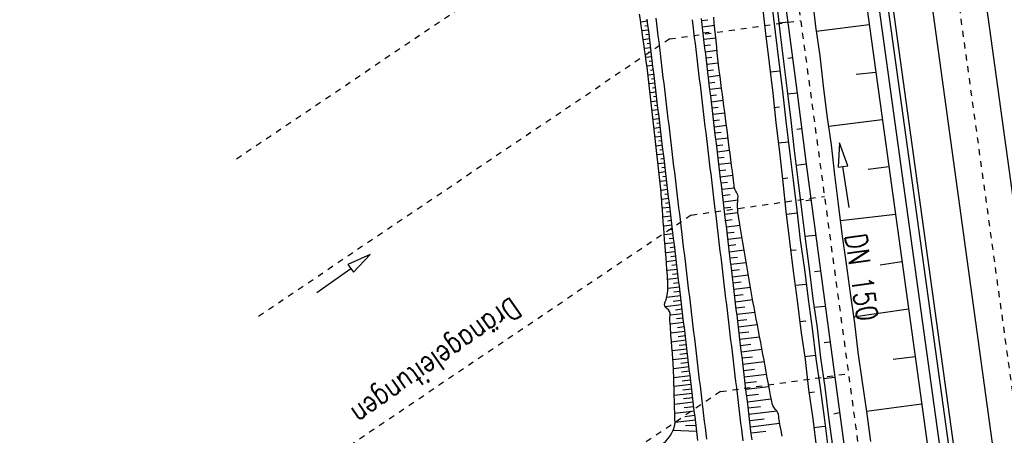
# Model space of a CAD drawing. Extents: x 446457 to 447032, y 444506 to 445688.
# Tile 65 of 83: x 446569 to 446651, y 445387 to 445422. Entities that reach past the tile are written whole.
import ezdxf

# ---------------------------------------------------------------- set-up
doc = ezdxf.new("R2010")
doc.units = 0
doc.header["$LTSCALE"] = 2
doc.header["$MEASUREMENT"] = 0
for name, pattern in [('ACAD_ISO03W100', [0.5, 0.25, -0.25]), ('ACAD_ISO10W100W', [0.5, 0.25, -0.25]), ('AUSGEZOGEN', [0]), ('STRICHLINIEX2', [0.5, 0.25, -0.25])]:
    doc.linetypes.add(name, pattern=pattern)
for name, color, linetype in [('DB-Bahnachse', 7, 'CONTINUOUS'), ('DB-Böschungen', 15, 'CONTINUOUS'), ('DB-Dränagesystem_neu', 15, 'CONTINUOUS'), ('DB-Gleisachse', 7, 'CONTINUOUS'), ('DB-GRABEN', 15, 'AUSGEZOGEN'), ('DB-Kabelanlagen', 15, 'CONTINUOUS'), ('DB-LS-Wände', 15, 'CONTINUOUS'), ('DB-vorhandene_Dränagen', 15, 'CONTINUOUS'), ('DB-Wegböschungen', 15, 'CONTINUOUS'), ('DB-Wege', 15, 'CONTINUOUS'), ('FBRTOP', 250, 'AUSGEZOGEN')]:
    doc.layers.add(name, color=color, linetype=linetype)
doc.styles.add('ROMANS', font='romans.shx', dxfattribs={"width": 0.8})

msp = doc.modelspace()

# ---------------------------------------------------------------- linework, layer by layer
at = {"layer": 'DB-Bahnachse', "linetype": 'ACAD_ISO10W100W'}
msp.add_line((446643.889, 445447.76), (446657.295, 445350.681), dxfattribs=at)
at = {"layer": 'DB-Böschungen', "linetype": 'Continuous'}
for p, q in [((446636.014, 445448.746), (446650.079, 445347.007)), ((446634.99, 445423.864), (446635.29, 445421.364)), ((446635.29, 445421.364), (446635.64, 445418.914)), ((446639.779, 445421.514), (446635.34, 445420.964)), ((446635.64, 445418.914), (446635.94, 445416.414)), ((446640.328, 445417.539), (446638.69, 445417.364)), ((446635.94, 445416.414), (446636.24, 445413.914)), ((446636.24, 445413.914), (446636.59, 445411.464)), ((446640.877, 445413.574), (446636.39, 445413.014)), ((446636.59, 445411.464), (446636.89, 445408.964)), ((446636.89, 445408.964), (446637.19, 445406.514)), ((446641.422, 445409.63), (446639.69, 445409.414)), ((446637.19, 445406.514), (446637.491, 445404.014)), ((446641.972, 445405.65), (446637.391, 445405.114)), ((446637.491, 445404.014), (446637.841, 445401.514)), ((446637.841, 445401.514), (446638.191, 445399.064)), ((446642.522, 445401.675), (446640.691, 445401.414)), ((446638.191, 445399.064), (446638.541, 445396.564)), ((446643.068, 445397.725), (446638.441, 445397.064)), ((446638.541, 445396.564), (446638.841, 445394.114)), ((446638.841, 445394.114), (446639.191, 445391.614)), ((446643.618, 445393.742), (446641.791, 445393.514)), ((446639.191, 445391.614), (446639.541, 445389.164)), ((446644.166, 445389.783), (446639.541, 445389.164)), ((446639.541, 445389.164), (446639.891, 445386.664))]:
    msp.add_line(p, q, dxfattribs=at)
at = {"layer": 'DB-Dränagesystem_neu', "linetype": 'STRICHLINIEX2'}
for p, q in [((446633.784, 445423.811), (446640.356, 445375.245)), ((446623.089, 445420.341), (446634.045, 445421.883)), ((446624.89, 445405.599), (446636.037, 445407.162)), ((446627.349, 445390.829), (446638.043, 445392.337))]:
    msp.add_line(p, q, dxfattribs=at)
at = {"layer": 'DB-Dränagesystem_neu', "linetype": 'Continuous'}
for p, q in [((446637.294, 445411.63), (446637.19, 445409.593)), ((446637.982, 445409.71), (446637.294, 445411.63)), ((446637.19, 445409.593), (446637.586, 445409.652)), ((446637.586, 445409.652), (446637.982, 445409.71)), ((446638.094, 445406.217), (446637.586, 445409.652))]:
    msp.add_line(p, q, dxfattribs=at)
at = {"layer": 'DB-Gleisachse', "linetype": 'Continuous'}
for p, q in [((446645.358, 445453.57), (446659.886, 445348.361)), ((446640.902, 445452.943), (446655.428, 445347.746))]:
    msp.add_line(p, q, dxfattribs=at)
at = {"layer": 'DB-GRABEN', "linetype": 'Continuous'}
for p, q in [((446629.765, 445445.55), (446633.766, 445415.8)), ((446630.816, 445423.25), (446631.116, 445420.8)), ((446631.616, 445423.4), (446631.916, 445420.9)), ((446632.016, 445423.45), (446632.316, 445420.95)), ((446633.016, 445421.75), (446632.216, 445421.65)), ((446631.116, 445420.8), (446631.416, 445418.3)), ((446631.166, 445420.55), (446631.566, 445420.6)), ((446631.916, 445420.9), (446632.216, 445418.4)), ((446632.316, 445420.95), (446632.616, 445418.45)), ((446631.416, 445418.3), (446631.716, 445415.8)), ((446632.216, 445418.4), (446632.516, 445415.95)), ((446632.616, 445418.45), (446632.916, 445416)), ((446633.366, 445418.75), (446632.966, 445418.7)), ((446632.316, 445417.65), (446631.516, 445417.55)), ((446631.716, 445415.8), (446631.966, 445413.35)), ((446632.516, 445415.95), (446632.816, 445413.45)), ((446632.916, 445416), (446633.216, 445413.5)), ((446633.766, 445415.8), (446632.966, 445415.7)), ((446633.766, 445415.8), (446634.516, 445409.85)), ((446631.816, 445414.6), (446632.266, 445414.65)), ((446631.966, 445413.35), (446632.266, 445410.85)), ((446632.816, 445413.45), (446633.116, 445410.95)), ((446633.216, 445413.5), (446633.516, 445411)), ((446634.116, 445412.8), (446633.716, 445412.75)), ((446633.016, 445411.7), (446632.166, 445411.6)), ((446632.266, 445410.85), (446632.566, 445408.35)), ((446633.116, 445410.95), (446633.416, 445408.5)), ((446633.516, 445411), (446633.816, 445408.55)), ((446634.516, 445409.85), (446633.666, 445409.75)), ((446634.516, 445409.85), (446637.716, 445386.051)), ((446632.516, 445408.65), (446632.966, 445408.7)), ((446632.566, 445408.35), (446632.816, 445405.9)), ((446633.416, 445408.5), (446633.716, 445406)), ((446633.816, 445408.55), (446634.116, 445406.05)), ((446634.866, 445406.851), (446634.466, 445406.8)), ((446632.816, 445405.9), (446633.116, 445403.4)), ((446633.766, 445405.75), (446632.866, 445405.65)), ((446633.716, 445406), (446634.016, 445403.5)), ((446634.116, 445406.05), (446634.416, 445403.6)), ((446633.116, 445403.4), (446633.416, 445400.9)), ((446634.016, 445403.5), (446634.366, 445401.051)), ((446635.266, 445403.901), (446634.416, 445403.801)), ((446634.416, 445403.6), (446634.766, 445401.101)), ((446633.216, 445402.65), (446633.666, 445402.7)), ((446633.416, 445400.9), (446633.766, 445398.45)), ((446634.366, 445401.051), (446634.666, 445398.551)), ((446634.766, 445401.101), (446635.066, 445398.601)), ((446635.666, 445400.901), (446635.216, 445400.851)), ((446634.516, 445399.801), (446633.616, 445399.7)), ((446633.766, 445398.45), (446634.066, 445395.95)), ((446634.666, 445398.551), (446635.016, 445396.101)), ((446635.066, 445398.601), (446635.416, 445396.151)), ((446636.066, 445397.951), (446635.166, 445397.851)), ((446633.966, 445396.7), (446634.466, 445396.751)), ((446634.066, 445395.95), (446634.416, 445393.5)), ((446635.016, 445396.101), (446635.316, 445393.601)), ((446635.416, 445396.151), (446635.716, 445393.651)), ((446636.466, 445394.951), (446636.016, 445394.901)), ((446635.316, 445393.851), (446634.366, 445393.75)), ((446634.416, 445393.5), (446634.716, 445391)), ((446635.316, 445393.601), (446635.666, 445391.151)), ((446635.716, 445393.651), (446636.066, 445391.201)), ((446636.866, 445392.001), (446635.966, 445391.901)), ((446634.716, 445391), (446635.066, 445388.551)), ((446634.766, 445390.751), (446635.216, 445390.801)), ((446635.666, 445391.151), (446636.016, 445388.651)), ((446636.066, 445391.201), (446636.366, 445388.701)), ((446635.066, 445388.551), (446635.366, 445386.051)), ((446636.016, 445388.651), (446636.316, 445386.201)), ((446636.366, 445388.701), (446636.716, 445386.251)), ((446637.266, 445389.051), (446636.816, 445388.951)), ((446636.066, 445387.901), (446635.116, 445387.801))]:
    msp.add_line(p, q, dxfattribs=at)
at = {"layer": 'DB-Kabelanlagen', "linetype": 'Continuous'}
for p, q in [((446637.286, 445452.443), (446651.813, 445347.246)), ((446637.683, 445452.498), (446652.209, 445347.301))]:
    msp.add_line(p, q, dxfattribs=at)
at = {"layer": 'DB-LS-Wände', "linetype": 'Continuous'}
msp.add_line((446637.02, 445448.888), (446651.07, 445347.144), dxfattribs=at)
at = {"layer": 'DB-vorhandene_Dränagen', "linetype": 'ACAD_ISO03W100'}
for p, q in [((446621.234, 445433.492), (446586.458, 445410.001)), ((446623.089, 445420.341), (446588.31, 445396.847)), ((446624.894, 445405.601), (446590.361, 445382.273)), ((446627.351, 445390.83), (446592.472, 445367.269))]:
    msp.add_line(p, q, dxfattribs=at)
at = {"layer": 'DB-vorhandene_Dränagen', "linetype": 'Continuous'}
for p, q in [((446598.035, 445402.298), (446596.173, 445401.466)), ((446596.636, 445400.814), (446598.035, 445402.298)), ((446593.575, 445399.128), (446596.405, 445401.14)), ((446596.173, 445401.466), (446596.405, 445401.14)), ((446596.405, 445401.14), (446596.636, 445400.814))]:
    msp.add_line(p, q, dxfattribs=at)
at = {"layer": 'DB-Wegböschungen', "linetype": 'Continuous'}
for p, q in [((446620.641, 445421.924), (446620.571, 445422.419)), ((446626.824, 445421.659), (446626.774, 445422.157)), ((446620.71, 445421.429), (446620.641, 445421.924)), ((446621.238, 445421.813), (446620.666, 445421.744)), ((446620.78, 445420.933), (446620.71, 445421.429)), ((446621.282, 445421.442), (446621, 445421.408)), ((446621.276, 445421.497), (446621.216, 445421.993)), ((446621.335, 445421), (446621.276, 445421.497)), ((446625.803, 445421.537), (446625.744, 445422.033)), ((446625.762, 445421.882), (446626.275, 445421.943)), ((446625.863, 445421.04), (446625.803, 445421.537)), ((446625.825, 445421.359), (446626.842, 445421.481)), ((446626.874, 445421.162), (446626.824, 445421.659)), ((446621.327, 445421.071), (446620.77, 445421.004)), ((446620.849, 445420.438), (446620.78, 445420.933)), ((446620.919, 445419.943), (446620.849, 445420.438)), ((446621.371, 445420.701), (446621.096, 445420.667)), ((446621.395, 445420.504), (446621.335, 445421)), ((446621.455, 445420.007), (446621.395, 445420.504)), ((446625.923, 445420.544), (446625.863, 445421.04)), ((446625.887, 445420.836), (446626.391, 445420.896)), ((446625.982, 445420.047), (446625.923, 445420.544)), ((446625.95, 445420.313), (446626.946, 445420.432)), ((446626.923, 445420.664), (446626.874, 445421.162)), ((446626.972, 445420.166), (446626.923, 445420.664)), ((446621.416, 445420.33), (446620.874, 445420.265)), ((446620.989, 445419.448), (446620.919, 445419.943)), ((446621.46, 445419.959), (446621.193, 445419.927)), ((446621.514, 445419.511), (446621.455, 445420.007)), ((446626.042, 445419.551), (446625.982, 445420.047)), ((446626.013, 445419.79), (446626.505, 445419.849)), ((446627.021, 445419.669), (446626.972, 445420.166)), ((446627.07, 445419.171), (446627.021, 445419.669)), ((446621.505, 445419.588), (446620.978, 445419.525)), ((446621.059, 445418.952), (446620.989, 445419.448)), ((446621.128, 445418.457), (446621.059, 445418.952)), ((446621.594, 445418.847), (446621.082, 445418.785)), ((446621.549, 445419.218), (446621.29, 445419.186)), ((446621.574, 445419.014), (446621.514, 445419.511)), ((446621.634, 445418.518), (446621.574, 445419.014)), ((446626.101, 445419.055), (446626.042, 445419.551)), ((446626.076, 445419.267), (446627.049, 445419.384)), ((446626.161, 445418.558), (446626.101, 445419.055)), ((446626.139, 445418.744), (446626.619, 445418.802)), ((446627.118, 445418.673), (446627.07, 445419.171)), ((446621.198, 445417.962), (446621.128, 445418.457)), ((446621.683, 445418.105), (446621.186, 445418.046)), ((446621.268, 445417.467), (446621.198, 445417.962)), ((446621.639, 445418.476), (446621.386, 445418.446)), ((446621.693, 445418.022), (446621.634, 445418.518)), ((446621.753, 445417.525), (446621.693, 445418.022)), ((446626.221, 445418.062), (446626.161, 445418.558)), ((446626.201, 445418.221), (446627.156, 445418.336)), ((446626.28, 445417.565), (446626.221, 445418.062)), ((446627.175, 445418.176), (446627.118, 445418.673)), ((446627.24, 445417.681), (446627.175, 445418.176)), ((446621.33, 445416.971), (446621.268, 445417.467)), ((446621.772, 445417.364), (446621.289, 445417.306)), ((446621.728, 445417.735), (446621.483, 445417.705)), ((446621.812, 445417.029), (446621.753, 445417.525)), ((446626.264, 445417.698), (446626.743, 445417.756)), ((446626.34, 445417.069), (446626.28, 445417.565)), ((446626.327, 445417.175), (446627.29, 445417.291)), ((446627.304, 445417.185), (446627.24, 445417.681)), ((446627.369, 445416.689), (446627.304, 445417.185)), ((446621.385, 445416.474), (446621.33, 445416.971)), ((446621.861, 445416.623), (446621.375, 445416.564)), ((446621.439, 445415.977), (446621.385, 445416.474)), ((446621.817, 445416.993), (446621.575, 445416.964)), ((446621.872, 445416.532), (446621.812, 445417.029)), ((446621.932, 445416.036), (446621.872, 445416.532)), ((446626.4, 445416.572), (446626.34, 445417.069)), ((446626.39, 445416.652), (446626.874, 445416.711)), ((446626.459, 445416.076), (446626.4, 445416.572)), ((446627.433, 445416.193), (446627.369, 445416.689)), ((446621.494, 445415.48), (446621.439, 445415.977)), ((446621.95, 445415.881), (446621.457, 445415.822)), ((446621.906, 445416.252), (446621.661, 445416.222)), ((446621.995, 445415.51), (446621.746, 445415.481)), ((446621.991, 445415.539), (446621.932, 445416.036)), ((446622.051, 445415.043), (446621.991, 445415.539)), ((446626.453, 445416.13), (446627.426, 445416.246)), ((446626.519, 445415.58), (446626.459, 445416.076)), ((446626.516, 445415.607), (446627.005, 445415.665)), ((446626.578, 445415.083), (446626.519, 445415.58)), ((446627.498, 445415.697), (446627.433, 445416.193)), ((446627.562, 445415.201), (446627.498, 445415.697)), ((446621.549, 445414.983), (446621.494, 445415.48)), ((446622.039, 445415.14), (446621.539, 445415.08)), ((446621.604, 445414.486), (446621.549, 445414.983)), ((446622.084, 445414.769), (446621.832, 445414.739)), ((446622.111, 445414.547), (446622.051, 445415.043)), ((446626.578, 445415.084), (446627.562, 445415.202)), ((446626.638, 445414.587), (446626.578, 445415.083)), ((446627.627, 445414.706), (446627.562, 445415.201)), ((446627.691, 445414.21), (446627.627, 445414.706)), ((446621.659, 445413.989), (446621.604, 445414.486)), ((446622.128, 445414.398), (446621.621, 445414.337)), ((446621.714, 445413.492), (446621.659, 445413.989)), ((446622.173, 445414.028), (446621.917, 445413.997)), ((446622.17, 445414.05), (446622.111, 445414.547)), ((446622.23, 445413.554), (446622.17, 445414.05)), ((446626.698, 445414.09), (446626.638, 445414.587)), ((446626.641, 445414.561), (446627.136, 445414.62)), ((446626.757, 445413.594), (446626.698, 445414.09)), ((446626.704, 445414.038), (446627.698, 445414.157)), ((446627.756, 445413.714), (446627.691, 445414.21)), ((446622.217, 445413.657), (446621.703, 445413.595)), ((446621.769, 445412.995), (446621.714, 445413.492)), ((446622.262, 445413.286), (446622.003, 445413.255)), ((446622.289, 445413.057), (446622.23, 445413.554)), ((446622.349, 445412.561), (446622.289, 445413.057)), ((446626.817, 445413.097), (446626.757, 445413.594)), ((446626.767, 445413.515), (446627.267, 445413.575)), ((446626.877, 445412.601), (446626.817, 445413.097)), ((446626.83, 445412.992), (446627.834, 445413.113)), ((446627.821, 445413.218), (446627.756, 445413.714)), ((446627.885, 445412.722), (446627.821, 445413.218)), ((446621.824, 445412.498), (446621.769, 445412.995)), ((446622.306, 445412.915), (446621.785, 445412.853)), ((446621.878, 445412.001), (446621.824, 445412.498)), ((446622.351, 445412.545), (446622.088, 445412.513)), ((446622.409, 445412.064), (446622.349, 445412.561)), ((446626.936, 445412.105), (446626.877, 445412.601)), ((446626.892, 445412.469), (446627.397, 445412.53)), ((446627.95, 445412.226), (446627.885, 445412.722)), ((446628.014, 445411.73), (446627.95, 445412.226)), ((446622.396, 445412.174), (446621.866, 445412.11)), ((446621.933, 445411.504), (446621.878, 445412.001)), ((446621.988, 445411.007), (446621.933, 445411.504)), ((446622.485, 445411.432), (446621.948, 445411.368)), ((446622.44, 445411.803), (446622.174, 445411.771)), ((446622.468, 445411.568), (446622.409, 445412.064)), ((446622.528, 445411.071), (446622.468, 445411.568)), ((446626.996, 445411.608), (446626.936, 445412.105)), ((446626.955, 445411.946), (446627.97, 445412.068)), ((446627.055, 445411.112), (446626.996, 445411.608)), ((446627.018, 445411.423), (446627.528, 445411.485)), ((446628.079, 445411.235), (446628.014, 445411.73)), ((446622.043, 445410.51), (446621.988, 445411.007)), ((446622.574, 445410.691), (446622.03, 445410.626)), ((446622.529, 445411.062), (446622.259, 445411.029)), ((446622.588, 445410.575), (446622.528, 445411.071)), ((446622.647, 445410.079), (446622.588, 445410.575)), ((446627.115, 445410.615), (446627.055, 445411.112)), ((446627.081, 445410.9), (446628.106, 445411.023)), ((446627.175, 445410.119), (446627.115, 445410.615)), ((446628.143, 445410.739), (446628.079, 445411.235)), ((446628.208, 445410.243), (446628.143, 445410.739)), ((446622.098, 445410.013), (446622.043, 445410.51)), ((446622.152, 445409.516), (446622.098, 445410.013)), ((446622.663, 445409.95), (446622.112, 445409.883)), ((446622.618, 445410.32), (446622.345, 445410.287)), ((446622.707, 445409.582), (446622.647, 445410.079)), ((446627.144, 445410.377), (446627.659, 445410.439)), ((446627.234, 445409.622), (446627.175, 445410.119)), ((446627.206, 445409.855), (446628.242, 445409.979)), ((446628.273, 445409.747), (446628.208, 445410.243)), ((446628.337, 445409.251), (446628.273, 445409.747)), ((446622.207, 445409.019), (446622.152, 445409.516)), ((446622.752, 445409.208), (446622.194, 445409.141)), ((446622.262, 445408.522), (446622.207, 445409.019)), ((446622.707, 445409.579), (446622.43, 445409.546)), ((446622.766, 445409.086), (446622.707, 445409.582)), ((446622.826, 445408.589), (446622.766, 445409.086)), ((446627.294, 445409.126), (446627.234, 445409.622)), ((446627.269, 445409.332), (446627.79, 445409.394)), ((446627.354, 445408.63), (446627.294, 445409.126)), ((446627.332, 445408.809), (446628.378, 445408.934)), ((446628.402, 445408.755), (446628.337, 445409.251)), ((446622.317, 445408.025), (446622.262, 445408.522)), ((446622.841, 445408.467), (446622.275, 445408.399)), ((446622.796, 445408.838), (446622.515, 445408.804)), ((446622.885, 445408.096), (446622.601, 445408.062)), ((446622.886, 445408.093), (446622.826, 445408.589)), ((446622.945, 445407.596), (446622.886, 445408.093)), ((446627.413, 445408.133), (446627.354, 445408.63)), ((446627.395, 445408.286), (446627.92, 445408.349)), ((446627.473, 445407.637), (446627.413, 445408.133)), ((446628.435, 445408.508), (446628.402, 445408.755)), ((446628.462, 445408.259), (446628.435, 445408.508)), ((446628.475, 445408.091), (446628.462, 445408.259)), ((446628.498, 445407.924), (446628.475, 445408.091)), ((446622.345, 445407.776), (446622.317, 445408.025)), ((446622.37, 445407.527), (446622.345, 445407.776)), ((446622.93, 445407.725), (446622.358, 445407.657)), ((446622.388, 445407.278), (446622.37, 445407.527)), ((446622.403, 445407.028), (446622.388, 445407.278)), ((446622.974, 445407.355), (446622.681, 445407.319)), ((446623.005, 445407.1), (446622.945, 445407.596)), ((446627.458, 445407.763), (446628.506, 445407.889)), ((446627.532, 445407.14), (446627.473, 445407.637)), ((446627.52, 445407.24), (446628.137, 445407.314)), ((446628.544, 445407.765), (446628.498, 445407.924)), ((446628.628, 445407.606), (446628.544, 445407.765)), ((446628.721, 445407.451), (446628.628, 445407.606)), ((446628.79, 445407.291), (446628.721, 445407.451)), ((446628.81, 445407.129), (446628.79, 445407.291)), ((446622.422, 445406.778), (446622.403, 445407.028)), ((446623.019, 445406.984), (446622.412, 445406.911)), ((446622.441, 445406.529), (446622.422, 445406.778)), ((446622.48, 445406.03), (446622.441, 445406.529)), ((446623.063, 445406.613), (446622.752, 445406.576)), ((446623.065, 445406.604), (446623.005, 445407.1)), ((446623.124, 445406.107), (446623.065, 445406.604)), ((446627.592, 445406.644), (446627.532, 445407.14)), ((446627.583, 445406.717), (446628.788, 445406.862)), ((446627.652, 445406.147), (446627.592, 445406.644)), ((446628.766, 445406.533), (446628.779, 445406.786)), ((446628.769, 445406.282), (446628.766, 445406.533)), ((446628.779, 445406.786), (446628.799, 445406.959)), ((446628.799, 445406.959), (446628.81, 445407.129)), ((446623.108, 445406.242), (446622.469, 445406.166)), ((446622.518, 445405.531), (446622.48, 445406.03)), ((446623.152, 445405.872), (446622.825, 445405.832)), ((446623.184, 445405.611), (446623.124, 445406.107)), ((446623.243, 445405.114), (446623.184, 445405.611)), ((446627.646, 445406.194), (446628.207, 445406.261)), ((446627.711, 445405.651), (446627.652, 445406.147)), ((446627.709, 445405.671), (446628.802, 445405.802)), ((446627.771, 445405.154), (446627.711, 445405.651)), ((446628.781, 445406.032), (446628.769, 445406.282)), ((446628.804, 445405.782), (446628.781, 445406.032)), ((446628.842, 445405.535), (446628.804, 445405.782)), ((446622.556, 445405.032), (446622.518, 445405.531)), ((446623.197, 445405.501), (446622.526, 445405.42)), ((446622.594, 445404.533), (446622.556, 445405.032)), ((446623.242, 445405.13), (446622.898, 445405.089)), ((446623.303, 445404.618), (446623.243, 445405.114)), ((446627.831, 445404.658), (446627.771, 445405.154)), ((446627.772, 445405.148), (446628.329, 445405.215)), ((446628.886, 445405.288), (446628.842, 445405.535)), ((446628.928, 445405.042), (446628.886, 445405.288)), ((446628.968, 445404.795), (446628.928, 445405.042)), ((446629.05, 445404.301), (446628.968, 445404.795)), ((446623.286, 445404.76), (446622.583, 445404.675)), ((446622.632, 445404.034), (446622.594, 445404.533)), ((446622.67, 445403.535), (446622.632, 445404.034)), ((446623.375, 445404.018), (446622.64, 445403.93)), ((446623.331, 445404.389), (446622.971, 445404.346)), ((446623.363, 445404.121), (446623.303, 445404.618)), ((446623.422, 445403.625), (446623.363, 445404.121)), ((446627.89, 445404.162), (446627.831, 445404.658)), ((446627.835, 445404.625), (446628.973, 445404.762)), ((446627.95, 445403.665), (446627.89, 445404.162)), ((446627.897, 445404.102), (446628.478, 445404.172)), ((446629.132, 445403.807), (446629.05, 445404.301)), ((446622.708, 445403.036), (446622.67, 445403.535)), ((446623.464, 445403.277), (446622.696, 445403.184)), ((446623.42, 445403.647), (446623.044, 445403.602)), ((446623.482, 445403.129), (446623.422, 445403.625)), ((446628.009, 445403.169), (446627.95, 445403.665)), ((446627.96, 445403.579), (446629.146, 445403.722)), ((446628.069, 445402.672), (446628.009, 445403.169)), ((446629.214, 445403.313), (446629.132, 445403.807)), ((446629.296, 445402.82), (446629.214, 445403.313)), ((446622.746, 445402.537), (446622.708, 445403.036)), ((446622.784, 445402.038), (446622.746, 445402.537)), ((446623.553, 445402.535), (446622.753, 445402.439)), ((446623.509, 445402.906), (446623.117, 445402.859)), ((446623.542, 445402.632), (446623.482, 445403.129)), ((446623.601, 445402.136), (446623.542, 445402.632)), ((446628.023, 445403.057), (446628.628, 445403.129)), ((446628.129, 445402.176), (446628.069, 445402.672)), ((446628.086, 445402.534), (446629.319, 445402.682)), ((446629.378, 445402.326), (446629.296, 445402.82)), ((446629.46, 445401.832), (446629.378, 445402.326)), ((446622.822, 445401.539), (446622.784, 445402.038)), ((446623.642, 445401.794), (446622.81, 445401.694)), ((446622.861, 445401.04), (446622.822, 445401.539)), ((446623.598, 445402.165), (446623.19, 445402.115)), ((446623.661, 445401.639), (446623.601, 445402.136)), ((446623.72, 445401.143), (446623.661, 445401.639)), ((446628.188, 445401.679), (446628.129, 445402.176)), ((446628.149, 445402.011), (446628.777, 445402.086)), ((446628.248, 445401.183), (446628.188, 445401.679)), ((446628.211, 445401.488), (446629.491, 445401.642)), ((446629.542, 445401.338), (446629.46, 445401.832)), ((446622.881, 445400.79), (446622.861, 445401.04)), ((446623.731, 445401.052), (446622.868, 445400.949)), ((446622.9, 445400.541), (446622.881, 445400.79)), ((446623.687, 445401.423), (446623.263, 445401.372)), ((446623.776, 445400.682), (446623.336, 445400.629)), ((446623.78, 445400.646), (446623.72, 445401.143)), ((446628.308, 445400.687), (446628.248, 445401.183)), ((446628.274, 445400.965), (446628.926, 445401.043)), ((446628.367, 445400.19), (446628.308, 445400.687)), ((446629.624, 445400.845), (446629.542, 445401.338)), ((446629.706, 445400.351), (446629.624, 445400.845)), ((446622.914, 445400.291), (446622.9, 445400.541)), ((446622.927, 445400.04), (446622.914, 445400.291)), ((446623.82, 445400.311), (446622.918, 445400.203)), ((446622.941, 445399.79), (446622.927, 445400.04)), ((446623.865, 445399.94), (446623.402, 445399.885)), ((446623.84, 445400.15), (446623.78, 445400.646)), ((446623.899, 445399.654), (446623.84, 445400.15)), ((446628.337, 445400.442), (446629.664, 445400.601)), ((446628.427, 445399.694), (446628.367, 445400.19)), ((446628.4, 445399.919), (446629.075, 445400)), ((446629.788, 445399.857), (446629.706, 445400.351)), ((446629.874, 445399.364), (446629.788, 445399.857)), ((446622.853, 445398.773), (446622.894, 445399.029)), ((446622.894, 445399.029), (446622.926, 445399.282)), ((446622.926, 445399.282), (446622.944, 445399.539)), ((446623.909, 445399.569), (446622.94, 445399.453)), ((446622.944, 445399.539), (446622.941, 445399.79)), ((446623.954, 445399.199), (446623.427, 445399.135)), ((446623.959, 445399.157), (446623.899, 445399.654)), ((446624.019, 445398.661), (446623.959, 445399.157)), ((446628.486, 445399.197), (446628.427, 445399.694)), ((446628.463, 445399.396), (446629.838, 445399.561)), ((446628.546, 445398.701), (446628.486, 445399.197)), ((446629.966, 445398.871), (446629.874, 445399.364)), ((446622.666, 445398.155), (446622.716, 445398.332)), ((446622.716, 445398.332), (446622.784, 445398.512)), ((446622.784, 445398.512), (446622.853, 445398.773)), ((446623.999, 445398.828), (446622.835, 445398.688)), ((446624.043, 445398.457), (446623.374, 445398.377)), ((446624.078, 445398.164), (446624.019, 445398.661)), ((446628.525, 445398.873), (446629.229, 445398.958)), ((446628.606, 445398.204), (446628.546, 445398.701)), ((446628.588, 445398.35), (446630.031, 445398.524)), ((446628.665, 445397.708), (446628.606, 445398.204)), ((446630.058, 445398.379), (446629.966, 445398.871)), ((446630.15, 445397.886), (446630.058, 445398.379)), ((446622.673, 445397.996), (446622.666, 445398.155)), ((446622.748, 445397.877), (446622.673, 445397.996)), ((446624.088, 445398.087), (446622.713, 445397.922)), ((446622.863, 445397.769), (446622.748, 445397.877)), ((446622.983, 445397.661), (446622.863, 445397.769)), ((446623.076, 445397.54), (446622.983, 445397.661)), ((446623.118, 445397.386), (446623.076, 445397.54)), ((446623.117, 445397.215), (446623.118, 445397.386)), ((446624.132, 445397.716), (446623.59, 445397.651)), ((446624.138, 445397.668), (446624.078, 445398.164)), ((446624.197, 445397.171), (446624.138, 445397.668)), ((446628.651, 445397.827), (446629.39, 445397.916)), ((446628.725, 445397.212), (446628.665, 445397.708)), ((446628.714, 445397.304), (446630.225, 445397.486)), ((446630.243, 445397.394), (446630.15, 445397.886)), ((446630.335, 445396.901), (446630.243, 445397.394)), ((446623.104, 445397.04), (446623.117, 445397.215)), ((446623.11, 445396.787), (446623.104, 445397.04)), ((446623.133, 445396.54), (446623.11, 445396.787)), ((446624.177, 445397.345), (446623.117, 445397.218)), ((446624.266, 445396.604), (446623.138, 445396.468)), ((446624.221, 445396.974), (446623.664, 445396.907)), ((446624.257, 445396.675), (446624.197, 445397.171)), ((446624.317, 445396.179), (446624.257, 445396.675)), ((446628.785, 445396.715), (446628.725, 445397.212)), ((446628.777, 445396.781), (446629.55, 445396.874)), ((446628.844, 445396.219), (446628.785, 445396.715)), ((446630.427, 445396.409), (446630.335, 445396.901)), ((446623.148, 445396.291), (446623.133, 445396.54)), ((446623.161, 445396.04), (446623.148, 445396.291)), ((446623.178, 445395.79), (446623.161, 445396.04)), ((446623.198, 445395.541), (446623.178, 445395.79)), ((446624.355, 445395.862), (446623.184, 445395.722)), ((446624.31, 445396.233), (446623.734, 445396.164)), ((446624.376, 445395.682), (446624.317, 445396.179)), ((446628.839, 445396.259), (446630.42, 445396.448)), ((446628.904, 445395.722), (446628.844, 445396.219)), ((446628.902, 445395.736), (446629.71, 445395.833)), ((446630.519, 445395.916), (446630.427, 445396.409)), ((446630.612, 445395.424), (446630.519, 445395.916)), ((446623.237, 445395.042), (446623.198, 445395.541)), ((446623.276, 445394.543), (446623.237, 445395.042)), ((446624.444, 445395.121), (446623.242, 445394.976)), ((446624.399, 445395.492), (446623.806, 445395.42)), ((446624.436, 445395.186), (446624.376, 445395.682)), ((446624.496, 445394.689), (446624.436, 445395.186)), ((446628.964, 445395.226), (446628.904, 445395.722)), ((446629.023, 445394.729), (446628.964, 445395.226)), ((446628.965, 445395.213), (446630.614, 445395.411)), ((446630.704, 445394.931), (446630.612, 445395.424)), ((446630.796, 445394.439), (446630.704, 445394.931)), ((446623.315, 445394.044), (446623.276, 445394.543)), ((446624.533, 445394.379), (446623.301, 445394.231)), ((446624.488, 445394.75), (446623.88, 445394.677)), ((446624.555, 445394.193), (446624.496, 445394.689)), ((446624.615, 445393.696), (446624.555, 445394.193)), ((446629.083, 445394.233), (446629.023, 445394.729)), ((446629.028, 445394.69), (446629.869, 445394.791)), ((446629.142, 445393.737), (446629.083, 445394.233)), ((446629.091, 445394.167), (446630.808, 445394.373)), ((446630.888, 445393.946), (446630.796, 445394.439)), ((446623.354, 445393.545), (446623.315, 445394.044)), ((446623.375, 445393.296), (446623.354, 445393.545)), ((446624.622, 445393.638), (446623.359, 445393.486)), ((446623.393, 445393.046), (446623.375, 445393.296)), ((446624.577, 445394.009), (446623.953, 445393.934)), ((446624.666, 445393.267), (446624.027, 445393.19)), ((446624.675, 445393.2), (446624.615, 445393.696)), ((446629.202, 445393.24), (446629.142, 445393.737)), ((446629.154, 445393.644), (446630.029, 445393.749)), ((446629.216, 445393.121), (446631.002, 445393.335)), ((446630.98, 445393.454), (446630.888, 445393.946)), ((446631.072, 445392.961), (446630.98, 445393.454)), ((446623.405, 445392.796), (446623.393, 445393.046)), ((446623.414, 445392.545), (446623.405, 445392.796)), ((446624.711, 445392.896), (446623.407, 445392.74)), ((446623.428, 445392.043), (446623.414, 445392.545)), ((446624.755, 445392.526), (446624.087, 445392.446)), ((446624.734, 445392.703), (446624.675, 445393.2)), ((446624.794, 445392.207), (446624.734, 445392.703)), ((446629.262, 445392.744), (446629.202, 445393.24)), ((446629.321, 445392.247), (446629.262, 445392.744)), ((446629.279, 445392.598), (446630.189, 445392.707)), ((446631.164, 445392.469), (446631.072, 445392.961)), ((446631.256, 445391.976), (446631.164, 445392.469)), ((446623.443, 445391.541), (446623.428, 445392.043)), ((446624.8, 445392.155), (446623.43, 445391.99)), ((446624.845, 445391.784), (446624.143, 445391.7)), ((446624.853, 445391.711), (446624.794, 445392.207)), ((446624.913, 445391.214), (446624.853, 445391.711)), ((446629.381, 445391.751), (446629.321, 445392.247)), ((446629.342, 445392.075), (446631.196, 445392.298)), ((446629.441, 445391.254), (446629.381, 445391.751)), ((446629.405, 445391.552), (446630.349, 445391.666)), ((446631.348, 445391.484), (446631.256, 445391.976)), ((446623.457, 445391.039), (446623.443, 445391.541)), ((446624.889, 445391.414), (446623.451, 445391.241)), ((446623.472, 445390.537), (446623.457, 445391.039)), ((446624.934, 445391.043), (446624.198, 445390.955)), ((446624.973, 445390.718), (446624.913, 445391.214)), ((446629.5, 445390.758), (446629.441, 445391.254)), ((446629.468, 445391.029), (446631.39, 445391.26)), ((446631.44, 445390.991), (446631.348, 445391.484)), ((446631.532, 445390.499), (446631.44, 445390.991)), ((446623.486, 445390.036), (446623.472, 445390.537)), ((446624.978, 445390.672), (446623.473, 445390.491)), ((446623.501, 445389.534), (446623.486, 445390.036)), ((446625.023, 445390.301), (446624.253, 445390.209)), ((446625.032, 445390.221), (446624.973, 445390.718)), ((446625.092, 445389.725), (446625.032, 445390.221)), ((446629.56, 445390.262), (446629.5, 445390.758)), ((446629.53, 445390.506), (446630.509, 445390.624)), ((446629.619, 445389.765), (446629.56, 445390.262)), ((446629.593, 445389.984), (446631.582, 445390.222)), ((446631.577, 445390.253), (446631.532, 445390.499)), ((446631.624, 445390.006), (446631.577, 445390.253)), ((446631.663, 445389.837), (446631.624, 445390.006)), ((446625.067, 445389.931), (446623.495, 445389.742)), ((446623.515, 445389.032), (446623.501, 445389.534)), ((446625.156, 445389.189), (446623.516, 445388.992)), ((446625.112, 445389.56), (446624.309, 445389.464)), ((446625.152, 445389.229), (446625.092, 445389.725)), ((446625.211, 445388.732), (446625.152, 445389.229)), ((446629.679, 445389.269), (446629.619, 445389.765)), ((446629.656, 445389.461), (446630.68, 445389.584)), ((446629.739, 445388.772), (446629.679, 445389.269)), ((446629.719, 445388.938), (446632.05, 445389.218)), ((446631.717, 445389.674), (446631.663, 445389.837)), ((446631.794, 445389.523), (446631.717, 445389.674)), ((446631.916, 445389.369), (446631.794, 445389.523)), ((446632.047, 445389.221), (446631.916, 445389.369)), ((446632.15, 445389.062), (446632.047, 445389.221)), ((446623.522, 445388.781), (446623.515, 445389.032)), ((446623.53, 445388.53), (446623.522, 445388.781)), ((446623.541, 445388.279), (446623.53, 445388.53)), ((446625.245, 445388.448), (446623.542, 445388.243)), ((446625.201, 445388.819), (446624.364, 445388.718)), ((446625.271, 445388.236), (446625.211, 445388.732)), ((446629.798, 445388.276), (446629.739, 445388.772)), ((446629.782, 445388.415), (446631.001, 445388.561)), ((446632.197, 445388.906), (446632.15, 445389.062)), ((446632.217, 445388.739), (446632.197, 445388.906)), ((446632.23, 445388.568), (446632.217, 445388.739)), ((446632.263, 445388.318), (446632.23, 445388.568)), ((446632.309, 445388.074), (446632.263, 445388.318)), ((446625.36, 445387.491), (446623.36, 445387.562)), ((446623.543, 445388.154), (446623.541, 445388.279)), ((446625.301, 445387.987), (446624.415, 445387.972)), ((446625.33, 445387.739), (446625.271, 445388.236)), ((446625.39, 445387.243), (446625.33, 445387.739)), ((446629.858, 445387.779), (446629.798, 445388.276)), ((446629.844, 445387.892), (446632.287, 445388.185)), ((446629.918, 445387.283), (446629.858, 445387.779)), ((446629.907, 445387.369), (446631.147, 445387.518)), ((446632.404, 445387.582), (446632.309, 445388.074)), ((446632.499, 445387.089), (446632.404, 445387.582)), ((446625.45, 445386.746), (446625.39, 445387.243)), ((446629.977, 445386.787), (446629.918, 445387.283))]:
    msp.add_line(p, q, dxfattribs=at)
msp.add_ellipse((446620.877, 445388.587), major_axis=(2.66, 0.375), ratio=1, start_param=4.236834, end_param=6.014454, dxfattribs=at)
at = {"layer": 'DB-Wege', "linetype": 'Continuous'}
for p, q in [((446622.02, 445421.586), (446621.961, 445422.082)), ((446622.08, 445421.09), (446622.02, 445421.586)), ((446625.059, 445421.447), (446624.999, 445421.944)), ((446625.118, 445420.951), (446625.059, 445421.447)), ((446622.14, 445420.593), (446622.08, 445421.09)), ((446622.199, 445420.097), (446622.14, 445420.593)), ((446625.178, 445420.454), (446625.118, 445420.951)), ((446625.237, 445419.958), (446625.178, 445420.454)), ((446622.259, 445419.6), (446622.199, 445420.097)), ((446625.297, 445419.462), (446625.237, 445419.958)), ((446622.319, 445419.104), (446622.259, 445419.6)), ((446622.378, 445418.607), (446622.319, 445419.104)), ((446625.357, 445418.965), (446625.297, 445419.462)), ((446625.416, 445418.469), (446625.357, 445418.965)), ((446622.438, 445418.111), (446622.378, 445418.607)), ((446622.497, 445417.615), (446622.438, 445418.111)), ((446625.476, 445417.972), (446625.416, 445418.469)), ((446625.536, 445417.476), (446625.476, 445417.972)), ((446622.557, 445417.118), (446622.497, 445417.615)), ((446625.595, 445416.979), (446625.536, 445417.476)), ((446622.617, 445416.622), (446622.557, 445417.118)), ((446622.676, 445416.125), (446622.617, 445416.622)), ((446625.655, 445416.483), (446625.595, 445416.979)), ((446625.715, 445415.987), (446625.655, 445416.483)), ((446622.736, 445415.629), (446622.676, 445416.125)), ((446622.796, 445415.132), (446622.736, 445415.629)), ((446625.774, 445415.49), (446625.715, 445415.987)), ((446625.834, 445414.994), (446625.774, 445415.49)), ((446622.855, 445414.636), (446622.796, 445415.132)), ((446625.893, 445414.497), (446625.834, 445414.994)), ((446622.915, 445414.14), (446622.855, 445414.636)), ((446622.974, 445413.643), (446622.915, 445414.14)), ((446625.953, 445414.001), (446625.893, 445414.497)), ((446626.013, 445413.504), (446625.953, 445414.001)), ((446623.034, 445413.147), (446622.974, 445413.643)), ((446623.094, 445412.65), (446623.034, 445413.147)), ((446626.072, 445413.008), (446626.013, 445413.504)), ((446623.153, 445412.154), (446623.094, 445412.65)), ((446626.132, 445412.512), (446626.072, 445413.008)), ((446626.192, 445412.015), (446626.132, 445412.512)), ((446623.213, 445411.657), (446623.153, 445412.154)), ((446623.273, 445411.161), (446623.213, 445411.657)), ((446626.251, 445411.519), (446626.192, 445412.015)), ((446626.311, 445411.022), (446626.251, 445411.519)), ((446623.332, 445410.665), (446623.273, 445411.161)), ((446623.392, 445410.168), (446623.332, 445410.665)), ((446626.37, 445410.526), (446626.311, 445411.022)), ((446623.451, 445409.672), (446623.392, 445410.168)), ((446626.43, 445410.029), (446626.37, 445410.526)), ((446626.49, 445409.533), (446626.43, 445410.029)), ((446623.511, 445409.175), (446623.451, 445409.672)), ((446623.571, 445408.679), (446623.511, 445409.175)), ((446626.549, 445409.037), (446626.49, 445409.533)), ((446626.609, 445408.54), (446626.549, 445409.037)), ((446623.63, 445408.182), (446623.571, 445408.679)), ((446623.69, 445407.686), (446623.63, 445408.182)), ((446626.669, 445408.044), (446626.609, 445408.54)), ((446623.75, 445407.189), (446623.69, 445407.686)), ((446626.728, 445407.547), (446626.669, 445408.044)), ((446626.788, 445407.051), (446626.728, 445407.547)), ((446623.809, 445406.693), (446623.75, 445407.189)), ((446623.869, 445406.197), (446623.809, 445406.693)), ((446626.847, 445406.554), (446626.788, 445407.051)), ((446626.907, 445406.058), (446626.847, 445406.554)), ((446623.928, 445405.7), (446623.869, 445406.197)), ((446623.988, 445405.204), (446623.928, 445405.7)), ((446626.967, 445405.562), (446626.907, 445406.058)), ((446624.048, 445404.707), (446623.988, 445405.204)), ((446627.026, 445405.065), (446626.967, 445405.562)), ((446627.086, 445404.569), (446627.026, 445405.065)), ((446624.107, 445404.211), (446624.048, 445404.707)), ((446624.167, 445403.714), (446624.107, 445404.211)), ((446627.146, 445404.072), (446627.086, 445404.569)), ((446627.205, 445403.576), (446627.146, 445404.072)), ((446624.227, 445403.218), (446624.167, 445403.714)), ((446624.286, 445402.722), (446624.227, 445403.218)), ((446627.265, 445403.079), (446627.205, 445403.576)), ((446624.346, 445402.225), (446624.286, 445402.722)), ((446627.324, 445402.583), (446627.265, 445403.079)), ((446627.384, 445402.086), (446627.324, 445402.583)), ((446624.405, 445401.729), (446624.346, 445402.225)), ((446624.465, 445401.232), (446624.405, 445401.729)), ((446627.444, 445401.59), (446627.384, 445402.086)), ((446627.503, 445401.094), (446627.444, 445401.59)), ((446624.525, 445400.736), (446624.465, 445401.232)), ((446624.584, 445400.239), (446624.525, 445400.736)), ((446627.563, 445400.597), (446627.503, 445401.094)), ((446624.644, 445399.743), (446624.584, 445400.239)), ((446627.623, 445400.101), (446627.563, 445400.597)), ((446627.682, 445399.604), (446627.623, 445400.101)), ((446624.704, 445399.247), (446624.644, 445399.743)), ((446624.763, 445398.75), (446624.704, 445399.247)), ((446627.742, 445399.108), (446627.682, 445399.604)), ((446627.801, 445398.611), (446627.742, 445399.108)), ((446624.823, 445398.254), (446624.763, 445398.75)), ((446624.883, 445397.757), (446624.823, 445398.254)), ((446627.861, 445398.115), (446627.801, 445398.611)), ((446624.942, 445397.261), (446624.883, 445397.757)), ((446627.921, 445397.619), (446627.861, 445398.115)), ((446627.98, 445397.122), (446627.921, 445397.619)), ((446625.002, 445396.764), (446624.942, 445397.261)), ((446625.061, 445396.268), (446625.002, 445396.764)), ((446628.04, 445396.626), (446627.98, 445397.122)), ((446628.1, 445396.129), (446628.04, 445396.626)), ((446625.121, 445395.772), (446625.061, 445396.268)), ((446625.181, 445395.275), (446625.121, 445395.772)), ((446628.159, 445395.633), (446628.1, 445396.129)), ((446625.24, 445394.779), (446625.181, 445395.275)), ((446628.219, 445395.136), (446628.159, 445395.633)), ((446628.278, 445394.64), (446628.219, 445395.136)), ((446625.3, 445394.282), (446625.24, 445394.779)), ((446625.36, 445393.786), (446625.3, 445394.282)), ((446628.338, 445394.144), (446628.278, 445394.64)), ((446628.398, 445393.647), (446628.338, 445394.144)), ((446625.419, 445393.289), (446625.36, 445393.786)), ((446625.479, 445392.793), (446625.419, 445393.289)), ((446628.457, 445393.151), (446628.398, 445393.647)), ((446625.538, 445392.297), (446625.479, 445392.793)), ((446628.517, 445392.654), (446628.457, 445393.151)), ((446628.577, 445392.158), (446628.517, 445392.654)), ((446625.598, 445391.8), (446625.538, 445392.297)), ((446625.658, 445391.304), (446625.598, 445391.8)), ((446628.636, 445391.661), (446628.577, 445392.158)), ((446628.696, 445391.165), (446628.636, 445391.661)), ((446625.717, 445390.807), (446625.658, 445391.304)), ((446625.777, 445390.311), (446625.717, 445390.807)), ((446628.756, 445390.669), (446628.696, 445391.165)), ((446625.837, 445389.814), (446625.777, 445390.311)), ((446628.815, 445390.172), (446628.756, 445390.669)), ((446628.875, 445389.676), (446628.815, 445390.172)), ((446625.896, 445389.318), (446625.837, 445389.814)), ((446625.956, 445388.821), (446625.896, 445389.318)), ((446628.934, 445389.179), (446628.875, 445389.676)), ((446628.994, 445388.683), (446628.934, 445389.179)), ((446626.015, 445388.325), (446625.956, 445388.821)), ((446626.075, 445387.829), (446626.015, 445388.325)), ((446629.054, 445388.186), (446628.994, 445388.683)), ((446626.135, 445387.332), (446626.075, 445387.829)), ((446629.113, 445387.69), (446629.054, 445388.186)), ((446629.173, 445387.194), (446629.113, 445387.69)), ((446626.194, 445386.836), (446626.135, 445387.332)), ((446629.233, 445386.697), (446629.173, 445387.194))]:
    msp.add_line(p, q, dxfattribs=at)
at = {"layer": 'FBRTOP', "const_width": 0.5}
msp.add_lwpolyline([(446685.671, 445499.677, 0.000084), (446690.294, 445466.915, 0.000171), (446692.589, 445450.715), (446699.698, 445400.648, -0.000017), (446702.648, 445379.847, -0.000012), (446706.64, 445351.684, -0.000142), (446710.164, 445326.769, 0.000095), (446713.688, 445301.853, 0.000489), (446717.262, 445276.798, -0.000535), (446720.835, 445251.744, -0.000318), (446724.222, 445227.7, 0.000352), (446727.61, 445203.657, 0.000005), (446731.551, 445175.831, 0.000006), (446734.439, 445155.439, 0.000005), (446738.345, 445127.869, 0.000006), (446741.348, 445106.672, 0.000262), (446744.905, 445081.667, -0.000165), (446748.461, 445056.663, -0.000317)], format="xyb", dxfattribs=at)

# ---------------------------------------------------------------- texts
at = {"layer": 'DB-Dränagesystem_neu', "linetype": 'Continuous', "style": 'ROMANS', "oblique": 0, "width": 0.8}
msp.add_text('DN 150', height=1.8, rotation=278.0112, dxfattribs=at).set_placement((446637.748, 445403.918))
at = {"layer": 'DB-vorhandene_Dränagen', "linetype": 'Continuous', "style": 'ROMANS', "oblique": 360, "width": 0.8}
msp.add_text('Dränageleitungen', height=1.8, rotation=215.01119, dxfattribs=at).set_placement((446609.836, 445398.794))

doc.saveas('drawing.dxf')
